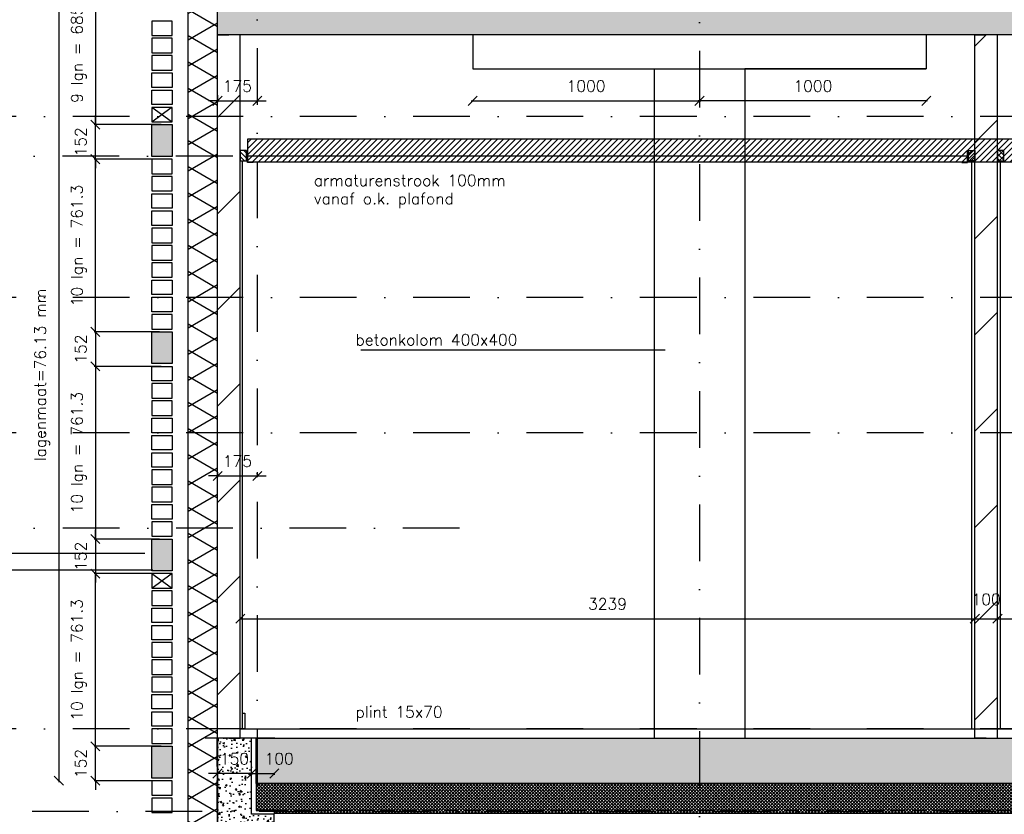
# Model space of a CAD drawing. Extents: x 0 to 316966, y 0 to 192112.
# Tile 4 of 54: x 156092 to 160433, y 92070 to 95573. Entities that reach past the tile are written whole.
import ezdxf

# ---------------------------------------------------------------- set-up
doc = ezdxf.new("R2010")
doc.units = 0
doc.header["$LTSCALE"] = 20
doc.header["$MEASUREMENT"] = 0
doc.header["$PDSIZE"] = -1
for name, pattern in [('DASHDOT', [25, 12.5, -6.25, 0, -6.25]), ('DD1', [2.66667, 1.66667, -0.5, 0, -0.5]), ('HIDDEN', [9.375, 6.25, -3.125]), ('HIDDEN2', [4.6875, 3.125, -1.5625])]:
    doc.linetypes.add(name, pattern=pattern)
doc.layers.get('0').update_dxf_attribs({"linetype": 'CONTINUOUS'})
doc.layers.get('DEFPOINTS').update_dxf_attribs({"linetype": 'CONTINUOUS'})
for name, color, linetype in [('A--01A1_ACEER', 1, 'CONTINUOUS'), ('A--A21--_F-23-', 9, 'CONTINUOUS'), ('A--A22--_F123-', 9, 'CONTINUOUS'), ('A--A23--_F--3-', 9, 'CONTINUOUS'), ('A--A25--_F--3-', 9, 'CONTINUOUS'), ('A--L13D4_VLOEREN', 4, 'CONTINUOUS'), ('A--L13DC4_VLOEREN', 4, 'HIDDEN'), ('A--L16D4_FUNDERING', 4, 'CONTINUOUS'), ('A--L21--', 3, 'CONTINUOUS'), ('A--L21--_F--3-', 7, 'CONTINUOUS'), ('A--L21--_F-23-', 4, 'CONTINUOUS'), ('A--L21D4_BUITENWAND', 4, 'CONTINUOUS'), ('A--L21DC1_BUITENWAND', 1, 'HIDDEN'), ('A--L22--', 3, 'CONTINUOUS'), ('A--L22--_F--3-', 7, 'CONTINUOUS'), ('A--L22D2_BINNENWAND', 2, 'CONTINUOUS'), ('A--L23--', 7, 'CONTINUOUS'), ('A--L23--_F--3-', 7, 'CONTINUOUS'), ('A--L25--', 7, 'CONTINUOUS'), ('A--L25--_F-23-', 7, 'CONTINUOUS'), ('A--L28D1_KONSTRUKTIES', 1, 'CONTINUOUS'), ('A--L28DC1_KONSTRUKTIES', 1, 'HIDDEN2'), ('A--L31--', 2, 'CONTINUOUS'), ('A--L35-D2-_PLAFONDS', 2, 'CONTINUOUS'), ('A--L35-D4-_PLAFONDS', 4, 'CONTINUOUS'), ('A--L35D1_PLAFONDS', 1, 'CONTINUOUS'), ('A--M$1A-_F123-', 1, 'CONTINUOUS'), ('A--T01A-25_TEKST', 2, 'CONTINUOUS'), ('STRAMIEN', 8, 'DD1'), ('X--LR---_CP', 7, 'CONTINUOUS')]:
    doc.layers.add(name, color=color, linetype=linetype)
doc.styles.add('ALFA-0_25', font='ROMANS')
doc.styles.add('HIEMSTRA', font='romans.shx')
doc.dimstyles.get("Standard").update_dxf_attribs({"dimscale": 40, "dimtxt": 2.5, "dimasz": 2, "dimexe": 0.3, "dimexo": 0.3, "dimgap": 2, "dimtad": 1, "dimdec": 0, "dimzin": 0, "dimdsep": 46, "dimtxsty": 'HIEMSTRA', "dimblk1": 'OBLIQUE', "dimblk2": 'OBLIQUE', "dimsah": 1, "dimcen": 0.09, "dimdle": 0.3, "dimclrd": 1, "dimclre": 1, "dimclrt": 3, "dimadec": 0, "dimazin": 0, "dimtfac": 1, "dimtdec": 4, "dimtix": 1, "dimtmove": 2, "dimatfit": 3, "dimldrblk": 'OBLIQUE', "dimfxl": 0, "dimtvp": 625, "dimtolj": 1, "dimtzin": 0, "dimarcsym": 0})
doc.dimstyles.new('STANDARD$0', dxfattribs={"dimscale": 50, "dimtxt": 2.5, "dimasz": 2, "dimexe": 2, "dimexo": 0, "dimgap": 2, "dimtad": 1, "dimdec": 0, "dimzin": 0, "dimdsep": 46, "dimtxsty": 'ALFA-0_25', "dimblk1": 'OBLIQUE', "dimblk2": 'OBLIQUE', "dimsah": 1, "dimcen": -3, "dimdle": 2, "dimclrd": 1, "dimclre": 1, "dimclrt": 2, "dimadec": 0, "dimazin": 0, "dimtfac": 0.666667, "dimtofl": 0, "dimtmove": 2, "dimatfit": 3, "dimldrblk": 'OBLIQUE', "dimfxl": 0, "dimtvp": 0.833333, "dimtolj": 1, "dimtzin": 0, "dimarcsym": 0})

# ---------------------------------------------------------------- blocks, each defined once
blk = doc.blocks.new('Q020259-')
at = {"layer": 'A--A25--_F--3-'}
h = blk.add_hatch(dxfattribs=at)
h.set_pattern_fill('ALFALINE', color=256, scale=15, style=0, pattern_type=2)
h.set_pattern_definition([(45, (0, 0), (-10.6066, 10.6066), [])])
h.paths.add_polyline_path([(0, 0), (0, 46), (28, 46), (28, 0)])
at = {"layer": 'A--L25--_F-23-', "color": 2, "linetype": 'Continuous'}
blk.add_lwpolyline([(0, 0), (0, 46), (28, 46), (28, 0)], close=True, dxfattribs=at)
at = {"layer": 'X--LR---_CP'}
for p in [(0, 0), (0, 0), (28, 0)]:
    blk.add_point(p, dxfattribs=at)
blk = doc.blocks.new('*U517')
at = {"layer": 'A--L23--_F--3-', "color": 2, "linetype": 'Continuous'}
blk.add_lwpolyline([(0, 0), (0, 20), (8792, 20), (8792, 0)], dxfattribs=at)
blk = doc.blocks.new('_OBLIQUE')
at = {"color": 0, "linetype": 'ByBlock'}
blk.add_line((-0.5, -0.5), (0.5, 0.5), dxfattribs=at)
blk = doc.blocks.new('*D73')
at = {"color": 1, "linetype": 'ByBlock'}
for p, q in [((156964.3, 93561.5), (156924.3, 93561.5)), ((156964.3, 93577.7), (156964.3, 93555.5)), ((156964.3, 93561.5), (157139.3, 93561.5)), ((157139.3, 93577.7), (157139.3, 93555.5)), ((157139.3, 93561.5), (157179.3, 93561.5))]:
    blk.add_line(p, q, dxfattribs=at)
at = {"layer": 'DEFPOINTS', "color": 0, "linetype": 'ByBlock'}
for p in [(156964.3, 93583.7), (157139.3, 93583.7), (157139.3, 93561.5)]:
    blk.add_point(p, dxfattribs=at)
at = {"color": 1, "linetype": 'ByBlock', "xscale": 40, "yscale": 40, "zscale": 40}
blk.add_blockref('_OBLIQUE', (156964.3, 93561.5), dxfattribs=at)
at = {"color": 1, "linetype": 'ByBlock', "xscale": 40, "yscale": 40, "zscale": 40, "rotation": 180}
blk.add_blockref('_OBLIQUE', (157139.3, 93561.5), dxfattribs=at)
at = {"color": 2, "linetype": 'ByBlock', "insert": (157051.8, 93626.5), "char_height": 50, "attachment_point": 5, "style": 'HIEMSTRA'}
blk.add_mtext('\\A1;175', dxfattribs=at)
blk = doc.blocks.new('*D77')
at = {"color": 1, "linetype": 'ByBlock'}
for p, q in [((157108.3, 92249.5), (157214.3, 92249.5)), ((157114.3, 92253.1), (157114.3, 92243.5)), ((157214.3, 92253.1), (157214.3, 92243.5))]:
    blk.add_line(p, q, dxfattribs=at)
at = {"layer": 'DEFPOINTS', "color": 0, "linetype": 'ByBlock'}
for p in [(157114.3, 92259.1), (157214.3, 92259.1), (157214.3, 92249.5)]:
    blk.add_point(p, dxfattribs=at)
at = {"color": 1, "linetype": 'ByBlock', "xscale": 40, "yscale": 40, "zscale": 40, "rotation": 180}
blk.add_blockref('_OBLIQUE', (157114.3, 92249.5), dxfattribs=at)
at = {"color": 1, "linetype": 'ByBlock', "xscale": 40, "yscale": 40, "zscale": 40}
blk.add_blockref('_OBLIQUE', (157214.3, 92249.5), dxfattribs=at)
at = {"color": 2, "linetype": 'ByBlock', "insert": (157235.9, 92314.5), "char_height": 50, "attachment_point": 5, "style": 'HIEMSTRA'}
blk.add_mtext('\\A1;100', dxfattribs=at)
blk = doc.blocks.new('*D78')
at = {"color": 1, "linetype": 'ByBlock'}
for p, q in [((156964.1, 92249.5), (156924.1, 92249.5)), ((157114.3, 92249.5), (156964.1, 92249.5)), ((157114.3, 92249.5), (157154.3, 92249.5))]:
    blk.add_line(p, q, dxfattribs=at)
at = {"layer": 'DEFPOINTS', "color": 0, "linetype": 'ByBlock'}
for p in [(156964.1, 92249.5), (156964.1, 92249.5), (157114.3, 92249.5)]:
    blk.add_point(p, dxfattribs=at)
at = {"color": 1, "linetype": 'ByBlock', "xscale": 40, "yscale": 40, "zscale": 40}
blk.add_blockref('_OBLIQUE', (156964.1, 92249.5), dxfattribs=at)
at = {"color": 1, "linetype": 'ByBlock', "xscale": 40, "yscale": 40, "zscale": 40, "rotation": 180}
blk.add_blockref('_OBLIQUE', (157114.3, 92249.5), dxfattribs=at)
at = {"color": 2, "linetype": 'ByBlock', "insert": (157039.2, 92314.5), "char_height": 50, "attachment_point": 5, "style": 'HIEMSTRA'}
blk.add_mtext('\\A1;150', dxfattribs=at)
blk = doc.blocks.new('*D79')
at = {"color": 1, "linetype": 'ByBlock'}
blk.add_line((158083.3, 95215.6), (159095.3, 95215.6), dxfattribs=at)
at = {"layer": 'DEFPOINTS', "color": 0, "linetype": 'ByBlock'}
for p in [(158089.3, 95215.6), (159089.3, 95215.6), (159089.3, 95215.6)]:
    blk.add_point(p, dxfattribs=at)
at = {"color": 1, "linetype": 'ByBlock', "xscale": 40, "yscale": 40, "zscale": 40, "rotation": 180}
blk.add_blockref('_OBLIQUE', (158089.3, 95215.6), dxfattribs=at)
at = {"color": 1, "linetype": 'ByBlock', "xscale": 40, "yscale": 40, "zscale": 40}
blk.add_blockref('_OBLIQUE', (159089.3, 95215.6), dxfattribs=at)
at = {"color": 2, "linetype": 'ByBlock', "insert": (158589.3, 95280.6), "char_height": 50, "attachment_point": 5, "style": 'HIEMSTRA'}
blk.add_mtext('\\A1;1000', dxfattribs=at)
blk = doc.blocks.new('*U514')
at = {"layer": 'A--A22--_F123-', "linetype": 'Continuous'}
h = blk.add_hatch(dxfattribs=at)
h.set_pattern_fill('ALFALINE', color=256, scale=300, style=0)
h.set_pattern_definition([(45, (-157014.26, -92405.9), (-212.13203, 212.13203), [])])
h.paths.add_polyline_path([(0, 0), (-50, 0), (-50, 3100), (0, 3100), (50, 3100), (50, 0)])
at = {"layer": 'A--L22--_F--3-', "color": 4, "linetype": 'Continuous'}
for points in [[(0, 0), (-50, 0), (-50, 3100), (0, 3100)], [(0, 0), (50, 0), (50, 3100), (0, 3100)]]:
    blk.add_lwpolyline(points, dxfattribs=at)
blk = doc.blocks.new('*D85')
at = {"color": 1, "linetype": 'ByBlock'}
blk.add_line((160095.3, 95215.6), (159083.3, 95215.6), dxfattribs=at)
at = {"layer": 'DEFPOINTS', "color": 0, "linetype": 'ByBlock'}
for p in [(159089.3, 95215.6), (159089.3, 95215.6), (160089.3, 95215.6)]:
    blk.add_point(p, dxfattribs=at)
at = {"color": 1, "linetype": 'ByBlock', "xscale": 40, "yscale": 40, "zscale": 40, "rotation": 180}
blk.add_blockref('_OBLIQUE', (159089.3, 95215.6), dxfattribs=at)
at = {"color": 1, "linetype": 'ByBlock', "xscale": 40, "yscale": 40, "zscale": 40}
blk.add_blockref('_OBLIQUE', (160089.3, 95215.6), dxfattribs=at)
at = {"color": 2, "linetype": 'ByBlock', "insert": (159589.3, 95280.6), "char_height": 50, "attachment_point": 5, "style": 'HIEMSTRA'}
blk.add_mtext('\\A1;1000', dxfattribs=at)
blk = doc.blocks.new('*U508')
at = {"layer": 'A--A21--_F-23-', "linetype": 'Continuous'}
h = blk.add_hatch(dxfattribs=at)
h.set_pattern_fill('ALFAISO', color=256, scale=100, angle=90, style=0)
h.set_pattern_definition([(150, (50, 3e-13), (-50, -86.6025), []), (210, (50, 3e-13), (50, -86.6025), [])])
h.paths.add_polyline_path([(0, 0), (-65, 0), (-65, 4433.6), (0, 4433.6), (65, 4433.6), (65, 0)])
at = {"layer": 'A--L21--_F--3-', "color": 3, "linetype": 'Continuous'}
for points in [[(0, 0), (-65, 0), (-65, 4433.6), (0, 4433.6)], [(0, 0), (65, 0), (65, 4433.6), (0, 4433.6)]]:
    blk.add_lwpolyline(points, dxfattribs=at)
blk = doc.blocks.new('*U507')
at = {"layer": 'A--A22--_F123-', "linetype": 'Continuous'}
h = blk.add_hatch(dxfattribs=at)
h.set_pattern_fill('ALFALINE', color=256, scale=300, style=0)
h.set_pattern_definition([(45, (-160353.26, -92405.9), (-212.13203, 212.13203), [])])
h.paths.add_polyline_path([(0, 0), (-50, 0), (-50, 3100), (0, 3100), (50, 3100), (50, 0)])
at = {"layer": 'A--L22--_F--3-', "color": 4, "linetype": 'Continuous'}
for points in [[(0, 0), (-50, 0), (-50, 3100), (0, 3100)], [(0, 0), (50, 0), (50, 3100), (0, 3100)]]:
    blk.add_lwpolyline(points, dxfattribs=at)
blk = doc.blocks.new('*D118')
at = {"color": 1, "linetype": 'ByBlock'}
for p, q in [((157064.3, 92936.1), (157064.3, 92931.9)), ((157064.3, 92931.9), (160303.3, 92931.9)), ((160303.3, 92936.1), (160303.3, 92931.9))]:
    blk.add_line(p, q, dxfattribs=at)
at = {"layer": 'DEFPOINTS', "color": 0, "linetype": 'ByBlock'}
for p in [(157064.3, 92936.1), (160303.3, 92936.1), (160303.3, 92931.9)]:
    blk.add_point(p, dxfattribs=at)
at = {"color": 1, "linetype": 'ByBlock', "xscale": 40, "yscale": 40, "zscale": 40, "rotation": 180}
blk.add_blockref('_OBLIQUE', (157064.3, 92931.9), dxfattribs=at)
at = {"color": 1, "linetype": 'ByBlock', "xscale": 40, "yscale": 40, "zscale": 40}
blk.add_blockref('_OBLIQUE', (160303.3, 92931.9), dxfattribs=at)
at = {"color": 2, "linetype": 'ByBlock', "insert": (158683.8, 92996.9), "char_height": 50, "attachment_point": 5, "style": 'ALFA-0_25'}
blk.add_mtext('\\A1;3239', dxfattribs=at)
blk = doc.blocks.new('*D119')
at = {"color": 1, "linetype": 'ByBlock'}
blk.add_line((160303.3, 92931.9), (160403.3, 92931.9), dxfattribs=at)
at = {"layer": 'DEFPOINTS', "color": 0, "linetype": 'ByBlock'}
for p in [(160303.3, 92931.9), (160403.3, 92931.9), (160403.3, 92931.9)]:
    blk.add_point(p, dxfattribs=at)
at = {"color": 1, "linetype": 'ByBlock', "xscale": 40, "yscale": 40, "zscale": 40, "rotation": 180}
blk.add_blockref('_OBLIQUE', (160303.3, 92931.9), dxfattribs=at)
at = {"color": 1, "linetype": 'ByBlock', "xscale": 40, "yscale": 40, "zscale": 40}
blk.add_blockref('_OBLIQUE', (160403.3, 92931.9), dxfattribs=at)
at = {"color": 2, "linetype": 'ByBlock', "insert": (160353.3, 93016.9), "char_height": 50, "attachment_point": 5, "style": 'ALFA-0_25'}
blk.add_mtext('\\A1;100', dxfattribs=at)
blk = doc.blocks.new('*D120')
at = {"color": 1, "linetype": 'ByBlock'}
blk.add_line((160403.3, 92931.9), (163556.3, 92931.9), dxfattribs=at)
at = {"layer": 'DEFPOINTS', "color": 0, "linetype": 'ByBlock'}
for p in [(160403.3, 92931.9), (163556.3, 92931.9), (163556.3, 92931.9)]:
    blk.add_point(p, dxfattribs=at)
at = {"color": 1, "linetype": 'ByBlock', "xscale": 40, "yscale": 40, "zscale": 40, "rotation": 180}
blk.add_blockref('_OBLIQUE', (160403.3, 92931.9), dxfattribs=at)
at = {"color": 1, "linetype": 'ByBlock', "xscale": 40, "yscale": 40, "zscale": 40}
blk.add_blockref('_OBLIQUE', (163556.3, 92931.9), dxfattribs=at)
at = {"color": 2, "linetype": 'ByBlock', "insert": (161979.8, 92996.9), "char_height": 50, "attachment_point": 5, "style": 'ALFA-0_25'}
blk.add_mtext('\\A1;3153', dxfattribs=at)
blk = doc.blocks.new('*D165')
at = {"color": 1, "linetype": 'ByBlock'}
blk.add_line((148201.9, 95215.6), (149213.9, 95215.6), dxfattribs=at)
at = {"layer": 'DEFPOINTS', "color": 0, "linetype": 'ByBlock'}
for p in [(148207.9, 95215.6), (149207.9, 95215.6), (149207.9, 95215.6)]:
    blk.add_point(p, dxfattribs=at)
at = {"color": 1, "linetype": 'ByBlock', "xscale": 40, "yscale": 40, "zscale": 40, "rotation": 180}
blk.add_blockref('_OBLIQUE', (148207.9, 95215.6), dxfattribs=at)
at = {"color": 1, "linetype": 'ByBlock', "xscale": 40, "yscale": 40, "zscale": 40}
blk.add_blockref('_OBLIQUE', (149207.9, 95215.6), dxfattribs=at)
at = {"color": 2, "linetype": 'ByBlock', "insert": (148707.9, 95280.6), "char_height": 50, "attachment_point": 5, "style": 'HIEMSTRA'}
blk.add_mtext('\\A1;1000', dxfattribs=at)
blk = doc.blocks.new('*D197')
at = {"color": 1, "linetype": 'ByBlock'}
blk.add_line((150213.9, 95215.6), (149201.9, 95215.6), dxfattribs=at)
at = {"layer": 'DEFPOINTS', "color": 0, "linetype": 'ByBlock'}
for p in [(149207.9, 95215.6), (149207.9, 95215.6), (150207.9, 95215.6)]:
    blk.add_point(p, dxfattribs=at)
at = {"color": 1, "linetype": 'ByBlock', "xscale": 40, "yscale": 40, "zscale": 40, "rotation": 180}
blk.add_blockref('_OBLIQUE', (149207.9, 95215.6), dxfattribs=at)
at = {"color": 1, "linetype": 'ByBlock', "xscale": 40, "yscale": 40, "zscale": 40}
blk.add_blockref('_OBLIQUE', (150207.9, 95215.6), dxfattribs=at)
at = {"color": 2, "linetype": 'ByBlock', "insert": (149707.9, 95280.6), "char_height": 50, "attachment_point": 5, "style": 'HIEMSTRA'}
blk.add_mtext('\\A1;1000', dxfattribs=at)
blk = doc.blocks.new('*D220')
at = {"color": 1, "linetype": 'ByBlock'}
for p, q in [((147082.8, 95215.6), (147042.8, 95215.6)), ((147082.8, 95240), (147082.8, 95209.6)), ((147082.8, 95215.6), (147257.9, 95215.6)), ((147257.9, 95240), (147257.9, 95209.6)), ((147257.9, 95215.6), (147297.9, 95215.6))]:
    blk.add_line(p, q, dxfattribs=at)
at = {"layer": 'DEFPOINTS', "color": 0, "linetype": 'ByBlock'}
for p in [(147082.8, 95246), (147257.9, 95246), (147257.9, 95215.6)]:
    blk.add_point(p, dxfattribs=at)
at = {"color": 1, "linetype": 'ByBlock', "xscale": 40, "yscale": 40, "zscale": 40}
blk.add_blockref('_OBLIQUE', (147082.8, 95215.6), dxfattribs=at)
at = {"color": 1, "linetype": 'ByBlock', "xscale": 40, "yscale": 40, "zscale": 40, "rotation": 180}
blk.add_blockref('_OBLIQUE', (147257.9, 95215.6), dxfattribs=at)
at = {"color": 3, "linetype": 'ByBlock', "insert": (147170.3, 95280.6), "char_height": 50, "attachment_point": 5, "style": 'HIEMSTRA'}
blk.add_mtext('\\A1;175', dxfattribs=at)
blk = doc.blocks.new('*D222')
at = {"color": 1, "linetype": 'ByBlock'}
for p, q in [((146826.6, 93131.1), (146538.6, 93131.1)), ((146544.6, 92363.8), (146544.6, 93137.1)), ((146791.9, 92369.8), (146538.6, 92369.8))]:
    blk.add_line(p, q, dxfattribs=at)
at = {"layer": 'DEFPOINTS', "color": 0, "linetype": 'ByBlock'}
for p in [(146544.6, 93131.1), (146832.6, 93131.1), (146797.9, 92369.8)]:
    blk.add_point(p, dxfattribs=at)
at = {"color": 1, "linetype": 'ByBlock', "xscale": 40, "yscale": 40, "zscale": 40}
for p, rotation in [((146544.6, 93131.1), 90), ((146544.6, 92369.8), 270)]:
    blk.add_blockref('_OBLIQUE', p, dxfattribs=dict(at, rotation=rotation))
at = {"color": 3, "linetype": 'ByBlock', "insert": (146471.3, 92750.4), "char_height": 50, "attachment_point": 5, "rotation": 90, "style": 'HIEMSTRA'}
blk.add_mtext('\\A1;10 lgn = 761.3', dxfattribs=at)
blk = doc.blocks.new('*D223')
at = {"color": 1, "linetype": 'ByBlock'}
for p, q in [((146544.6, 92369.8), (146544.6, 92409.8)), ((146834.4, 92369.8), (146538.6, 92369.8)), ((146544.6, 92217.5), (146544.6, 92369.8)), ((146826.6, 92217.5), (146538.6, 92217.5)), ((146544.6, 92217.5), (146544.6, 92177.5))]:
    blk.add_line(p, q, dxfattribs=at)
at = {"layer": 'DEFPOINTS', "color": 0, "linetype": 'ByBlock'}
for p in [(146544.6, 92369.8), (146840.4, 92369.8), (146832.6, 92217.5)]:
    blk.add_point(p, dxfattribs=at)
at = {"color": 1, "linetype": 'ByBlock', "xscale": 40, "yscale": 40, "zscale": 40}
for p, rotation in [((146544.6, 92369.8), 270), ((146544.6, 92217.5), 90)]:
    blk.add_blockref('_OBLIQUE', p, dxfattribs=dict(at, rotation=rotation))
at = {"color": 3, "linetype": 'ByBlock', "insert": (146479.6, 92293.6), "char_height": 50, "attachment_point": 5, "rotation": 90, "style": 'HIEMSTRA'}
blk.add_mtext('\\A1;152', dxfattribs=at)
blk = doc.blocks.new('*D224')
at = {"color": 1, "linetype": 'ByBlock'}
for p, q in [((146544.6, 93283.3), (146544.6, 93323.3)), ((146826.6, 93283.3), (146538.6, 93283.3)), ((146544.6, 93283.3), (146544.6, 93131.1)), ((146834.4, 93131.1), (146538.6, 93131.1)), ((146544.6, 93131.1), (146544.6, 93091.1))]:
    blk.add_line(p, q, dxfattribs=at)
at = {"layer": 'DEFPOINTS', "color": 0, "linetype": 'ByBlock'}
for p in [(146832.6, 93283.3), (146544.6, 93131.1), (146840.4, 93131.1)]:
    blk.add_point(p, dxfattribs=at)
at = {"color": 1, "linetype": 'ByBlock', "xscale": 40, "yscale": 40, "zscale": 40}
for p, rotation in [((146544.6, 93283.3), 270), ((146544.6, 93131.1), 90)]:
    blk.add_blockref('_OBLIQUE', p, dxfattribs=dict(at, rotation=rotation))
at = {"color": 3, "linetype": 'ByBlock', "insert": (146479.6, 93207.2), "char_height": 50, "attachment_point": 5, "rotation": 90, "style": 'HIEMSTRA'}
blk.add_mtext('\\A1;152', dxfattribs=at)
blk = doc.blocks.new('*D225')
at = {"color": 1, "linetype": 'ByBlock'}
for p, q in [((146791.9, 94044.6), (146538.6, 94044.6)), ((146544.6, 94050.6), (146544.6, 93277.3)), ((146826.6, 93283.3), (146538.6, 93283.3))]:
    blk.add_line(p, q, dxfattribs=at)
at = {"layer": 'DEFPOINTS', "color": 0, "linetype": 'ByBlock'}
for p in [(146797.9, 94044.6), (146544.6, 93283.3), (146832.6, 93283.3)]:
    blk.add_point(p, dxfattribs=at)
at = {"color": 1, "linetype": 'ByBlock', "xscale": 40, "yscale": 40, "zscale": 40}
for p, rotation in [((146544.6, 94044.6), 90), ((146544.6, 93283.3), 270)]:
    blk.add_blockref('_OBLIQUE', p, dxfattribs=dict(at, rotation=rotation))
at = {"color": 3, "linetype": 'ByBlock', "insert": (146471.3, 93664), "char_height": 50, "attachment_point": 5, "rotation": 90, "style": 'HIEMSTRA'}
blk.add_mtext('\\A1;10 lgn = 761.3', dxfattribs=at)
blk = doc.blocks.new('*D226')
at = {"color": 1, "linetype": 'ByBlock'}
for p, q in [((146544.6, 94196.9), (146544.6, 94236.9)), ((146826.6, 94196.9), (146538.6, 94196.9)), ((146544.6, 94196.9), (146544.6, 94044.6)), ((146834.4, 94044.6), (146538.6, 94044.6)), ((146544.6, 94044.6), (146544.6, 94004.6))]:
    blk.add_line(p, q, dxfattribs=at)
at = {"layer": 'DEFPOINTS', "color": 0, "linetype": 'ByBlock'}
for p in [(146832.6, 94196.9), (146544.6, 94044.6), (146840.4, 94044.6)]:
    blk.add_point(p, dxfattribs=at)
at = {"color": 1, "linetype": 'ByBlock', "xscale": 40, "yscale": 40, "zscale": 40}
for p, rotation in [((146544.6, 94196.9), 270), ((146544.6, 94044.6), 90)]:
    blk.add_blockref('_OBLIQUE', p, dxfattribs=dict(at, rotation=rotation))
at = {"color": 3, "linetype": 'ByBlock', "insert": (146479.6, 94120.8), "char_height": 50, "attachment_point": 5, "rotation": 90, "style": 'HIEMSTRA'}
blk.add_mtext('\\A1;152', dxfattribs=at)
blk = doc.blocks.new('*D227')
at = {"color": 1, "linetype": 'ByBlock'}
for p, q in [((146826.6, 94958.2), (146538.6, 94958.2)), ((146544.6, 94190.9), (146544.6, 94964.2)), ((146791.9, 94196.9), (146538.6, 94196.9))]:
    blk.add_line(p, q, dxfattribs=at)
at = {"layer": 'DEFPOINTS', "color": 0, "linetype": 'ByBlock'}
for p in [(146544.6, 94958.2), (146832.6, 94958.2), (146797.9, 94196.9)]:
    blk.add_point(p, dxfattribs=at)
at = {"color": 1, "linetype": 'ByBlock', "xscale": 40, "yscale": 40, "zscale": 40}
for p, rotation in [((146544.6, 94958.2), 90), ((146544.6, 94196.9), 270)]:
    blk.add_blockref('_OBLIQUE', p, dxfattribs=dict(at, rotation=rotation))
at = {"color": 3, "linetype": 'ByBlock', "insert": (146471.3, 94577.5), "char_height": 50, "attachment_point": 5, "rotation": 90, "style": 'HIEMSTRA'}
blk.add_mtext('\\A1;10 lgn = 761.3', dxfattribs=at)
blk = doc.blocks.new('*D228')
at = {"color": 1, "linetype": 'ByBlock'}
for p, q in [((146544.6, 95110.4), (146544.6, 95150.4)), ((146834.4, 95110.4), (146538.6, 95110.4)), ((146544.6, 94958.2), (146544.6, 95110.4)), ((146826.6, 94958.2), (146538.6, 94958.2)), ((146544.6, 94958.2), (146544.6, 94918.2))]:
    blk.add_line(p, q, dxfattribs=at)
at = {"layer": 'DEFPOINTS', "color": 0, "linetype": 'ByBlock'}
for p in [(146544.6, 95110.4), (146840.4, 95110.4), (146832.6, 94958.2)]:
    blk.add_point(p, dxfattribs=at)
at = {"color": 1, "linetype": 'ByBlock', "xscale": 40, "yscale": 40, "zscale": 40}
for p, rotation in [((146544.6, 95110.4), 270), ((146544.6, 94958.2), 90)]:
    blk.add_blockref('_OBLIQUE', p, dxfattribs=dict(at, rotation=rotation))
at = {"color": 3, "linetype": 'ByBlock', "insert": (146479.6, 95034.3), "char_height": 50, "attachment_point": 5, "rotation": 90, "style": 'HIEMSTRA'}
blk.add_mtext('\\A1;152', dxfattribs=at)
blk = doc.blocks.new('*D229')
at = {"color": 1, "linetype": 'ByBlock'}
for p, q in [((146791.9, 95795.9), (146538.6, 95795.9)), ((146544.6, 95801.9), (146544.6, 95104.4)), ((146826.6, 95110.4), (146538.6, 95110.4))]:
    blk.add_line(p, q, dxfattribs=at)
at = {"layer": 'DEFPOINTS', "color": 0, "linetype": 'ByBlock'}
for p in [(146797.9, 95795.9, 0), (146544.6, 95110.4), (146832.6, 95110.4)]:
    blk.add_point(p, dxfattribs=at)
at = {"color": 1, "linetype": 'ByBlock', "xscale": 40, "yscale": 40, "zscale": 40}
for p, rotation in [((146544.6, 95795.9), 90), ((146544.6, 95110.4), 270)]:
    blk.add_blockref('_OBLIQUE', p, dxfattribs=dict(at, rotation=rotation))
at = {"color": 3, "linetype": 'ByBlock', "insert": (146471.3, 95453.2), "char_height": 50, "attachment_point": 5, "rotation": 90, "style": 'HIEMSTRA'}
blk.add_mtext('\\A1;9 lgn = 685.2', dxfattribs=at)
blk = doc.blocks.new('*D232')
at = {"color": 1, "linetype": 'ByBlock'}
for p, q in [((146383, 95801.9), (146383, 92211.5)), ((146377, 92217.5), (146377, 92217.5))]:
    blk.add_line(p, q, dxfattribs=at)
at = {"layer": 'DEFPOINTS', "color": 0, "linetype": 'ByBlock'}
for p in [(146383, 95795.9, 0), (146383, 92217.5), (146383, 92217.5, 0)]:
    blk.add_point(p, dxfattribs=at)
at = {"color": 1, "linetype": 'ByBlock', "xscale": 40, "yscale": 40, "zscale": 40}
for p, rotation in [((146383, 95795.9), 90), ((146383, 92217.5), 270)]:
    blk.add_blockref('_OBLIQUE', p, dxfattribs=dict(at, rotation=rotation))
at = {"color": 3, "linetype": 'ByBlock', "insert": (146309.5, 94006.7), "char_height": 50, "attachment_point": 5, "rotation": 90, "style": 'HIEMSTRA'}
blk.add_mtext('\\A1;\\fRomanS|b0|i0|c0|p0;lagenmaat=76.13 mm', dxfattribs=at)

msp = doc.modelspace()

# ---------------------------------------------------------------- hatches: boundary and pattern name
at = {"layer": 'A--01A1_ACEER', "linetype": 'Continuous'}
h = msp.add_hatch(dxfattribs=at)
h.set_pattern_fill('ANSI31', color=256, scale=150, style=0)
h.set_pattern_definition([(45, (-1732.778, 3e-11), (-13.2582521, 13.2582521), [])])
h.paths.add_polyline_path([(157096.487, 94945.898), (165856.265, 94945.899), (165856.265, 95045.899), (157096.487, 95045.898)])
at = {"layer": 'A--A23--_F--3-'}
h = msp.add_hatch(dxfattribs=at)
h.set_pattern_fill('ALFABET', color=256, scale=20, angle=1, style=0, pattern_type=2)
h.set_pattern_definition([(134, (239501.89, 1e-11), (86.32078, 83.359), []), (129, (239501.89, 1e-11), (-143.64922, -10.04493), [15, -165]), (184, (239501.9, 1e-11), (30.37155, 149.9312), [12, -132]), (78.5486, (239489.92, -0.84), (-113.27778, 139.88618), [12.74804, -140.22842]), (132.8158, (239502.59, 40), (-213.99344, -29.37358), [22.5, -247.5]), (82.3644, (239484.76, 37.55), (-183.50393, 198.05632), [19.12206, -210.3426]), (187.8158, (239502.6, 40), (-183.50378, 198.05647), [18, -198]), (158, (239482.42, 30.34), (-120.76856, -78.42802), [15, -165]), (213, (239482.42, 30.34), (-46.12453, 145.8572), [12, -132]), (107.5486, (239472.36, 23.81), (-166.89315, 67.42906), [12.74804, -140.22842]), (141.5, (239501.893, 1e-11), (-1.26964, 66.611074), [0, -130.4, 0, -134, 0, -132.5]), (171.5, (239501.89, 1e-11), (-51.229207, 79.788568), [0, -76.4, 0, -127.4, 0, -50.5]), (211.5, (239546.486, -0.78), (-106.826954, -2.64699), [0, -50, 0, -156, 0, -207]), (221.5, (239566.48, -1.13), (-116.270055, 22.05355), [0, -65, 0, -103.6, 0, -147]), (221.5, (239566.48, -1.13), (-116.270055, 22.05355), [0, -65, 0, -103.6, 0, -147])])
h.paths.add_polyline_path([(166779.265, 95505.898), (156964.212, 95505.898), (156964.265, 95755.898), (166779.265, 95755.898)])
h = msp.add_hatch(dxfattribs=at)
h.set_pattern_fill('AR-CONC', color=256, scale=10, style=0)
h.set_pattern_definition([(50, (4400, 1e-11), (71.726018, -6.275213), [7.5, -82.5]), (355, (4400, 1e-11), (-13.875133, 75.219213), [6, -66]), (100.4514, (4405.98, -0.52), (57.850938, 68.943954), [6.37402, -70.11421]), (46.1842, (4400, 20), (106.724105, -16.5519), [11.25, -123.75]), (96.6356, (4408.89, 18.62), (93.46627, 97.41179), [9.56103, -105.1713]), (351.1842, (4400, 20), (93.466195, 97.41186), [9, -99]), (21, (4410, 15), (59.690705, -40.26189), [7.5, -82.5]), (326, (4410, 15), (24.331533, 72.515005), [6, -66]), (71.4514, (4414.974, 11.645), (84.022263, 32.25305), [6.37402, -70.11421]), (37.5, (4400, 1e-11), (1.2159855, 33.2893854), [0, -65.2, 0, -67, 0, -66.25]), (7.5, (4400, 1e-11), (26.306954, 39.441171), [0, -38.2, 0, -63.7, 0, -25.25]), (327.5, (4377.7, 1e-11), (53.3822436, -2.255487), [0, -25, 0, -78, 0, -103.5]), (317.5, (4367.7, 1e-11), (58.318617, 10.010498), [0, -32.5, 0, -51.8, 0, -73.5])])
h.paths.add_polyline_path([(156664.265, 91095.898), (157214.265, 91095.898), (157214.265, 92070.898), (157114.265, 92070.898), (157114.265, 92405.898), (156964.106, 92405.902), (156964.106, 91450.898), (156964.106, 91445.898), (156664.265, 91445.898)])
h = msp.add_hatch(dxfattribs=at)
h.set_pattern_fill('ALFABET', color=256, scale=40, angle=1, style=0, pattern_type=2)
h.set_pattern_definition([(46, (4400, 1e-11), (-172.64155, 166.718), []), (51, (4400, 1e-11), (287.29845, -20.08986), [30, -330]), (356, (4400, 1e-11), (-60.7431, 299.8624), [24, -264]), (101.4514, (4423.94, -1.67), (226.55556, 279.77237), [25.49608, -280.45684]), (47.1842, (4398.6, 80), (427.9869, -58.74715), [45, -495]), (97.6356, (4434.27, 75.1), (367.0079, 396.11265), [38.2441, -420.6852]), (352.1842, (4398.6, 80), (367.0076, 396.1129), [36, -396]), (22, (4438.95, 60.7), (241.53712, -156.85604), [30, -330]), (327, (4438.95, 60.7), (92.24906, 291.7144), [24, -264]), (72.4514, (4459.07, 47.62), (333.7863, 134.8581), [25.49608, -280.45684]), (38.5, (4400, 1e-11), (2.53928, 133.22215), [0, -260.8, 0, -268, 0, -265]), (8.5, (4400, 1e-11), (102.45841, 159.57714), [0, -152.8, 0, -254.8, 0, -101]), (328.5, (4310.81, -1.56), (213.65391, -5.29398), [0, -100, 0, -312, 0, -414]), (318.5, (4270.82, -2.25), (232.54011, 44.1071), [0, -130, 0, -207.2, 0, -294]), (318.5, (4270.82, -2.25), (232.54011, 44.1071), [0, -130, 0, -207.2, 0, -294])])
h.paths.add_polyline_path([(165856.265, 92205.898), (157134.265, 92205.898), (157134.265, 92405.898), (165856.265, 92405.898)])
h = msp.add_hatch(dxfattribs=at)
h.set_pattern_fill('ALFAKRS', color=256, scale=10, style=0, pattern_type=2)
h.set_pattern_definition([(135, (237551.893, 1e-11), (7.0710678, 7.0710678), []), (45, (237551.893, 1e-11), (7.0710678, -7.0710678), [])])
h.paths.add_polyline_path([(160314.265, 92073.898), (165856.265, 92073.898), (165856.265, 92205.898), (157134.265, 92205.898), (157134.265, 92085.898), (157214.265, 92085.898), (157214.265, 92073.898)])
at = {"layer": 'A--L31--'}
for points in [[(156674.265, 94970.188), (156764.265, 94970.188), (156764.265, 95110.448), (156674.265, 95110.448)], [(156674.265, 94056.628), (156764.265, 94056.628), (156764.265, 94196.888), (156674.265, 94196.888)], [(156674.265, 93143.068), (156764.265, 93143.068), (156764.265, 93283.328), (156674.265, 93283.328)], [(156674.265, 92229.508), (156764.265, 92229.508), (156764.265, 92369.768), (156674.265, 92369.768)]]:
    msp.add_hatch(color=8, dxfattribs=at).paths.add_polyline_path(points)

# ---------------------------------------------------------------- linework, layer by layer
at = {"layer": 'A--01A1_ACEER'}
msp.add_line((157217.433, 92405.898), (156909.379, 92405.898), dxfattribs=at)
at = {"layer": 'A--L13D4_VLOEREN'}
msp.add_line((157214.265, 92085.898), (157134.265, 92085.898), dxfattribs=at)
at = {"layer": 'A--L13DC4_VLOEREN'}
msp.add_lwpolyline([(157073.826, 92405.898), (156960.775, 92405.898), (156960.775, 91450.898), (156645.789, 91450.898), (156645.789, 91410.346)], dxfattribs=at)
at = {"layer": 'A--L16D4_FUNDERING'}
msp.add_lwpolyline([(156664.265, 91095.898), (157214.265, 91095.898), (157214.265, 92070.898), (157114.265, 92070.898), (157114.265, 92405.898), (156964.106, 92405.902), (156964.106, 91450.898), (156964.106, 91445.898), (156664.265, 91445.898)], close=True, dxfattribs=at)
at = {"layer": 'A--L21--'}
for points in [[(156764.265, 94970.188), (156674.265, 94970.188), (156674.265, 95110.448), (156764.265, 95110.448)], [(156764.265, 94970.188), (156674.265, 94970.188), (156674.265, 95110.448), (156764.265, 95110.448)], [(156764.265, 94056.628), (156674.265, 94056.628), (156674.265, 94196.888), (156764.265, 94196.888)], [(156764.265, 94056.628), (156674.265, 94056.628), (156674.265, 94196.888), (156764.265, 94196.888)], [(156764.265, 93143.068), (156674.265, 93143.068), (156674.265, 93283.328), (156764.265, 93283.328)], [(156764.265, 93143.068), (156674.265, 93143.068), (156674.265, 93283.328), (156764.265, 93283.328)], [(156764.265, 92229.508), (156674.265, 92229.508), (156674.265, 92369.768), (156764.265, 92369.768)], [(156764.265, 92229.508), (156674.265, 92229.508), (156674.265, 92369.768), (156764.265, 92369.768)]]:
    msp.add_lwpolyline(points, close=True, dxfattribs=at)
at = {"layer": 'A--L21--_F-23-', "linetype": 'Continuous'}
for points in [[(166779.265, 95505.898), (156964.212, 95505.898), (156964.265, 95755.898), (166779.265, 95755.898)], [(165856.265, 92205.898), (157134.265, 92205.898), (157134.265, 92405.898), (165856.265, 92405.898)]]:
    msp.add_lwpolyline(points, close=True, dxfattribs=at)
at = {"layer": 'A--L21D4_BUITENWAND'}
for points in [[(156764.265, 95567.228), (156674.265, 95567.228), (156674.265, 95503.098), (156764.265, 95503.098)], [(156764.265, 95491.098), (156674.265, 95491.098), (156674.265, 95426.968), (156764.265, 95426.968)], [(156764.265, 95414.968), (156674.265, 95414.968), (156674.265, 95350.838), (156764.265, 95350.838)], [(156764.265, 95274.708), (156674.265, 95274.708), (156674.265, 95338.838), (156764.265, 95338.838)], [(156764.265, 95198.578), (156674.265, 95198.578), (156674.265, 95262.708), (156764.265, 95262.708)], [(156764.265, 95186.578), (156674.265, 95186.578), (156674.265, 95122.448), (156764.265, 95122.448)], [(156764.265, 94958.188), (156674.265, 94958.188), (156674.265, 94894.058), (156764.265, 94894.058)], [(156764.265, 94882.058), (156674.265, 94882.058), (156674.265, 94817.928), (156764.265, 94817.928)], [(156764.265, 94741.798), (156674.265, 94741.798), (156674.265, 94805.928), (156764.265, 94805.928)], [(156764.265, 94665.668), (156674.265, 94665.668), (156674.265, 94729.798), (156764.265, 94729.798)], [(156764.265, 94653.668), (156674.265, 94653.668), (156674.265, 94589.538), (156764.265, 94589.538)], [(156764.265, 94577.538), (156674.265, 94577.538), (156674.265, 94513.408), (156764.265, 94513.408)], [(156764.265, 94501.408), (156674.265, 94501.408), (156674.265, 94437.278), (156764.265, 94437.278)], [(156764.265, 94361.148), (156674.265, 94361.148), (156674.265, 94425.278), (156764.265, 94425.278)], [(156764.265, 94285.018), (156674.265, 94285.018), (156674.265, 94349.148), (156764.265, 94349.148)], [(156764.265, 94273.018), (156674.265, 94273.018), (156674.265, 94208.888), (156764.265, 94208.888)], [(156764.265, 93980.498), (156674.265, 93980.498), (156674.265, 94044.628), (156764.265, 94044.628)], [(156764.265, 93968.498), (156674.265, 93968.498), (156674.265, 93904.368), (156764.265, 93904.368)], [(156764.265, 93892.368), (156674.265, 93892.368), (156674.265, 93828.238), (156764.265, 93828.238)], [(156764.265, 93752.108), (156674.265, 93752.108), (156674.265, 93816.238), (156764.265, 93816.238)], [(156764.265, 93675.978), (156674.265, 93675.978), (156674.265, 93740.108), (156764.265, 93740.108)], [(156764.265, 93599.848), (156674.265, 93599.848), (156674.265, 93663.978), (156764.265, 93663.978)], [(156764.265, 93587.848), (156674.265, 93587.848), (156674.265, 93523.718), (156764.265, 93523.718)], [(156764.265, 93511.718), (156674.265, 93511.718), (156674.265, 93447.588), (156764.265, 93447.588)], [(156764.265, 93371.458), (156674.265, 93371.458), (156674.265, 93435.588), (156764.265, 93435.588)], [(156764.265, 93359.458), (156674.265, 93359.458), (156674.265, 93295.328), (156764.265, 93295.328)], [(156764.265, 93131.068), (156674.265, 93131.068), (156674.265, 93066.938), (156764.265, 93066.938)], [(156764.265, 93054.938), (156674.265, 93054.938), (156674.265, 92990.808), (156764.265, 92990.808)], [(156764.265, 92914.678), (156674.265, 92914.678), (156674.265, 92978.808), (156764.265, 92978.808)], [(156764.265, 92838.548), (156674.265, 92838.548), (156674.265, 92902.678), (156764.265, 92902.678)], [(156764.265, 92826.548), (156674.265, 92826.548), (156674.265, 92762.418), (156764.265, 92762.418)], [(156764.265, 92750.418), (156674.265, 92750.418), (156674.265, 92686.288), (156764.265, 92686.288)], [(156764.265, 92674.288), (156674.265, 92674.288), (156674.265, 92610.158), (156764.265, 92610.158)], [(156764.265, 92534.028), (156674.265, 92534.028), (156674.265, 92598.158), (156764.265, 92598.158)], [(156764.265, 92457.898), (156674.265, 92457.898), (156674.265, 92522.028), (156764.265, 92522.028)], [(156764.265, 92445.898), (156674.265, 92445.898), (156674.265, 92381.768), (156764.265, 92381.768)], [(156764.265, 92217.508), (156674.265, 92217.508), (156674.265, 92153.378), (156764.265, 92153.378)], [(156764.265, 92141.378), (156674.265, 92141.378), (156674.265, 92077.248), (156764.265, 92077.248)]]:
    msp.add_lwpolyline(points, close=True, dxfattribs=at)
at = {"layer": 'A--L21DC1_BUITENWAND'}
for p, q in [((156759.265, 95124.354), (156674.265, 95186.578)), ((156674.265, 95123.578), (156759.265, 95186.578)), ((156759.265, 93067.714), (156674.265, 93129.938)), ((156674.265, 93066.938), (156759.265, 93129.938))]:
    msp.add_line(p, q, dxfattribs=at)
at = {"layer": 'A--L22D2_BINNENWAND'}
for p, q in [((157074.265, 92445.898), (157074.271, 94950.898)), ((160290.265, 92445.898), (160290.259, 94950.898)), ((160416.265, 92445.898), (160416.271, 94950.898)), ((157074.265, 92445.898), (157074.271, 93270.898))]:
    msp.add_line(p, q, dxfattribs=at)
at = {"layer": 'A--L23--'}
for points in [[(157084.265, 92445.898), (157074.265, 92445.898), (157074.265, 92515.898), (157084.265, 92515.898)], [(157084.265, 92445.898), (157074.265, 92445.898), (157074.265, 92515.898), (157084.265, 92515.898)], [(160314.265, 92073.898), (165856.265, 92073.898), (165856.265, 92205.898), (157134.265, 92205.898), (157134.265, 92085.898), (157214.265, 92085.898), (157214.265, 92073.898)]]:
    msp.add_lwpolyline(points, close=True, dxfattribs=at)
at = {"layer": 'A--L28D1_KONSTRUKTIES'}
msp.add_line((158089.265, 95355.898), (160089.265, 95355.898), dxfattribs=at)
msp.add_line((158089.265, 95355.898), (160089.265, 95355.898), dxfattribs=at)
for points in [[(158089.265, 95505.898), (158089.265, 95355.898), (158889.265, 95355.898), (158889.265, 92405.898)], [(160089.265, 95505.898), (160089.265, 95355.898), (159289.265, 95355.898), (159289.265, 92405.898)]]:
    msp.add_lwpolyline(points, dxfattribs=at)
at = {"layer": 'A--L28DC1_KONSTRUKTIES'}
msp.add_line((157214.265, 92085.898), (165854.255, 92085.898), dxfattribs=at)
at = {"layer": 'A--L35-D2-_PLAFONDS'}
msp.add_lwpolyline([(160268.043, 94970.898), (157096.487, 94970.898), (157096.487, 94945.898), (160268.043, 94945.898)], dxfattribs=at)
at = {"layer": 'A--L35-D4-_PLAFONDS'}
for p, q in [((157096.487, 94943.884), (157096.487, 94993.884)), ((160271.026, 94943.883), (160271.026, 94993.883)), ((160271.043, 94943.884), (160271.043, 94993.884)), ((157121.487, 94943.884), (157096.487, 94943.884)), ((160246.026, 94943.883), (160271.026, 94943.883)), ((160246.043, 94943.884), (160271.043, 94943.884))]:
    msp.add_line(p, q, dxfattribs=at)
at = {"layer": 'A--L35D1_PLAFONDS', "linetype": 'Continuous'}
msp.add_lwpolyline([(157096.487, 94945.898), (165856.265, 94945.899), (165856.265, 95045.899), (157096.487, 95045.898)], close=True, dxfattribs=at)
at = {"layer": 'A--T01A-25_TEKST'}
for p, q in [((157596.309, 94118.176), (158938.673, 94118.176)), ((155665.866, 93220.907), (156643.466, 93220.907)), ((155665.866, 93146.82), (156679.265, 93146.82))]:
    msp.add_line(p, q, dxfattribs=at)
at = {"layer": 'STRAMIEN', "linetype": 'DASHDOT'}
for p, q in [((157139.265, 109950.716), (157139.265, 90560.27)), ((159089.265, 109939.114), (159089.265, 90566.611)), ((189082.969, 95145.898), (152098.725, 95145.898)), ((158031.237, 94970.898), (152264.265, 94970.898)), ((189082.969, 94348.898), (152098.725, 94348.898)), ((189082.969, 93751.898), (152098.725, 93751.898)), ((158031.721, 93330.898), (152264.265, 93330.898)), ((189082.969, 92445.898), (152098.725, 92445.898)), ((162898.298, 92081.57), (151764.012, 92081.57))]:
    msp.add_line(p, q, dxfattribs=at)
at = {"layer": 'X--LR---_CP'}
for p in [(160303.265, 94945.898), (160303.265, 94945.898), (160303.265, 94945.898), (160403.265, 94945.898), (160403.265, 94945.898), (160403.265, 94945.898)]:
    msp.add_point(p, dxfattribs=at)

# ---------------------------------------------------------------- block references
at = {"layer": 'A--L21--'}
msp.add_blockref('*U508', (156899.106, 91450.898), dxfattribs=at)
at = {"layer": 'A--L22--'}
for name, p in [('*U514', (157014.265, 92405.898)), ('*U507', (160353.265, 92405.898))]:
    msp.add_blockref(name, p, dxfattribs=at)
at = {"layer": 'A--L23--'}
msp.add_blockref('*U517', (157064.265, 92425.898), dxfattribs=at)
at = {"layer": 'A--L25--', "xscale": -1}
for p in [(157092.265, 94950.898), (160431.265, 94950.898), (160431.282, 94950.897)]:
    msp.add_blockref('Q020259-', p, dxfattribs=at)
at = {"layer": 'A--L25--'}
for p in [(160275.247, 94950.897), (160275.265, 94950.898)]:
    msp.add_blockref('Q020259-', p, dxfattribs=at)

# ---------------------------------------------------------------- texts
at = {"layer": 'A--01A1_ACEER', "linetype": 'Continuous', "style": 'HIEMSTRA'}
for s, p in [('armaturenstrook 100mm ', (157388.638, 94839.526)), ('vanaf o.k. plafond', (157388.638, 94759.339))]:
    msp.add_text(s, height=50, dxfattribs=at).set_placement(p)
at = {"layer": 'A--T01A-25_TEKST', "style": 'HIEMSTRA'}
for s, p in [('betonkolom 400x400', (157573.089, 94136.746)), ('plint 15x70', (157573.089, 92495.74))]:
    msp.add_text(s, height=50, dxfattribs=at).set_placement(p)

# ---------------------------------------------------------------- dimensions: what is measured, and where the dimension line sits
at = {"layer": 'A--M$1A-_F123-', "linetype": 'Continuous'}
dim = msp.add_linear_dim(base=(156264.414, 92217.508, 0), p1=(156264.414, 95795.898, 0), p2=(156264.414, 92217.508), angle=90, text='\\fRomanS|b0|i0|c0|p0;lagenmaat=76.13 mm', dimstyle='Standard', override={"dimscale": 20}, dxfattribs=at)
dim.commit()
dim.dimension.update_dxf_attribs({"geometry": '*D232', "text_midpoint": (156190.911, 94006.703), "insert": (9881.368, 0)})
at = {"layer": 'A--M$1A-_F123-'}
for base, p1, p2, text, picture, middle in [((156426.002, 95110.448), (156679.265, 95795.898, -0.002), (156713.983, 95110.448), '9 lgn = 685.2', '*D229', (156352.668, 95453.173)), ((156426.002, 94958.188), (156679.265, 94196.888), (156713.983, 94958.188), '10 lgn = 761.3', '*D227', (156352.668, 94577.538)), ((156426.002, 93283.328), (156679.265, 94044.628), (156713.983, 93283.328), '10 lgn = 761.3', '*D225', (156352.668, 93663.978)), ((156426.002, 93131.068), (156679.265, 92369.768), (156713.983, 93131.068), '10 lgn = 761.3', '*D222', (156352.668, 92750.418))]:
    dim = msp.add_linear_dim(base=base, p1=p1, p2=p2, angle=270, text=text, dimstyle='Standard', override={"dimscale": 20}, dxfattribs=at)
    dim.commit()
    dim.dimension.update_dxf_attribs({"geometry": picture, "text_midpoint": middle, "insert": (9881.368, 0)})
for base, p1, p2, override, picture, middle in [((157139.265, 95215.585), (156964.17, 95246.02), (157139.265, 95246.02), {"dimscale": 20}, '*D220', (157051.717, 95280.585)), ((159089.265, 95215.585), (158089.265, 95215.585), (159089.265, 95215.585), {"dimscale": 20, "dimclrt": 2}, '*D165', (158589.265, 95280.585)), ((159089.265, 95215.585), (160089.265, 95215.585), (159089.265, 95215.585), {"dimscale": 20, "dimclrt": 2}, '*D197', (159589.265, 95280.585))]:
    dim = msp.add_linear_dim(base=base, p1=p1, p2=p2, dimstyle='Standard', override=override, dxfattribs=at)
    dim.commit()
    dim.dimension.update_dxf_attribs({"geometry": picture, "text_midpoint": middle, "insert": (9881.368, 0)})
for base, p1, p2, dimstyle, override, picture, middle in [((159089.265, 95215.585), (158089.265, 95215.585), (159089.265, 95215.585), 'Standard', {"dimscale": 20, "dimclrt": 2}, '*D79', (158589.265, 95280.585)), ((159089.265, 95215.585), (160089.265, 95215.585), (159089.265, 95215.585), 'Standard', {"dimscale": 20, "dimclrt": 2}, '*D85', (159589.265, 95280.585)), ((157139.265, 93561.47), (156964.265, 93583.728), (157139.265, 93583.728), 'Standard', {"dimscale": 20, "dimclrt": 2}, '*D73', (157051.765, 93626.47)), ((160403.265, 92931.871), (160303.265, 92931.871), (160403.265, 92931.871), 'STANDARD$0', {"dimscale": 20, "dimexe": 0, "dimexo": 0, "dimcen": 0, "dimdle": 0, "dimclrt": 2, "dimtfac": 0.75, "dimtvp": 1.5}, '*D119', (160353.265, 93016.871)), ((160303.265, 92931.871), (157064.265, 92936.12), (160303.265, 92936.12), 'STANDARD$0', {"dimscale": 20, "dimexe": 0, "dimexo": 0, "dimcen": 0, "dimdle": 0, "dimclrt": 2, "dimtfac": 0.75, "dimtvp": 1.5}, '*D118', (158683.765, 92996.871)), ((163556.265, 92931.871), (160403.265, 92931.871), (163556.265, 92931.871), 'STANDARD$0', {"dimscale": 20, "dimexe": 0, "dimexo": 0, "dimcen": 0, "dimdle": 0, "dimclrt": 2, "dimtfac": 0.75, "dimtvp": 1.5}, '*D120', (161979.765, 92996.871)), ((156964.106, 92249.547), (157114.265, 92249.547), (156964.106, 92249.547), 'Standard', {"dimscale": 20, "dimclrt": 2}, '*D78', (157039.186, 92314.547))]:
    dim = msp.add_linear_dim(base=base, p1=p1, p2=p2, dimstyle=dimstyle, override=override, dxfattribs=at)
    dim.commit()
    dim.dimension.update_dxf_attribs({"geometry": picture, "text_midpoint": middle})
for base, p1, p2, picture, middle in [((156426.002, 95110.448), (156713.983, 94958.188), (156721.765, 95110.448), '*D228', (156361.002, 95034.318)), ((156426.002, 94044.628), (156713.983, 94196.888), (156721.765, 94044.628), '*D226', (156361.002, 94120.758)), ((156426.002, 93131.068), (156713.983, 93283.328), (156721.765, 93131.068), '*D224', (156361.002, 93207.198)), ((156426.002, 92369.768), (156713.983, 92217.508), (156721.765, 92369.768), '*D223', (156361.002, 92293.638))]:
    dim = msp.add_linear_dim(base=base, p1=p1, p2=p2, angle=270, dimstyle='Standard', override={"dimscale": 20}, dxfattribs=at)
    dim.commit()
    dim.dimension.update_dxf_attribs({"geometry": picture, "text_midpoint": middle, "insert": (9881.368, 0)})
dim = msp.add_linear_dim(base=(157214.265, 92249.547), p1=(157114.265, 92259.111), p2=(157214.265, 92259.111), dimstyle='Standard', override={"dimscale": 20, "dimclrt": 2}, dxfattribs=at)
dim.commit()
dim.dimension.update_dxf_attribs({"geometry": '*D77', "text_midpoint": (157235.869, 92314.547), "dimtype": 160})

doc.saveas('drawing.dxf')
